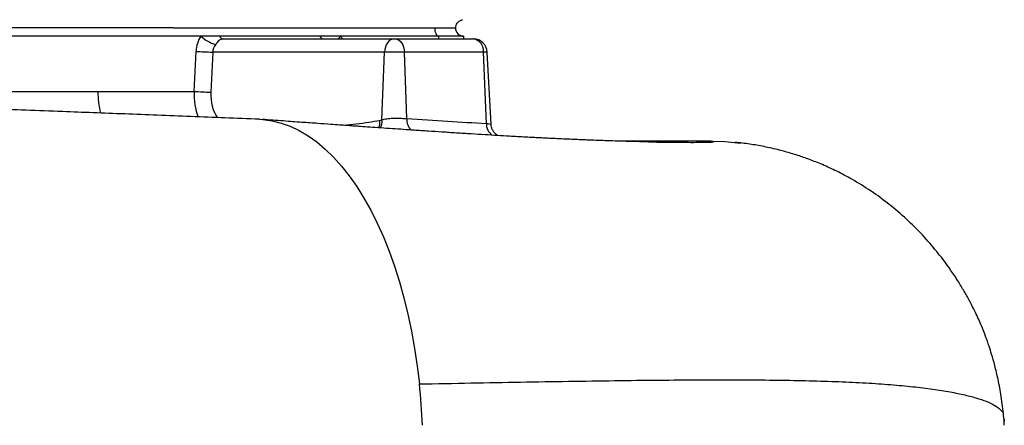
# Model space of a CAD drawing. Header units: millimetres. Extents: x 1568 to 5347, y 1283 to 6159.
# Tile 11 of 16: x 4626 to 5340, y 2083 to 2377. Entities that reach past the tile are written whole.
import ezdxf

# ---------------------------------------------------------------- set-up
doc = ezdxf.new("R2010")
doc.units = ezdxf.units.MM
doc.header["$LTSCALE"] = 2

msp = doc.modelspace()

# ---------------------------------------------------------------- linework, layer by layer
at = {"color": 7, "linetype": 'Continuous', "lineweight": 25}
for p, q in [((4737.49, 2370.87), (4737.53, 2370.87)), ((4737.53, 2370.87), (4926.85, 2370.87)), ((4926.85, 2370.87), (4941.85, 2370.87)), ((4757.49, 2364.87), (4435.85, 2364.87)), ((4770.91, 2364.87), (4757.49, 2364.87)), ((4843.55, 2364.87), (4770.91, 2364.87)), ((4773.91, 2362.87), (4897.54, 2362.87)), ((4858.82, 2364.87), (4843.55, 2364.87)), ((4929.85, 2364.87), (4858.82, 2364.87)), ((4897.54, 2362.87), (4898.24, 2362.87)), ((4898.24, 2362.87), (4954.85, 2362.87)), ((4947.85, 2364.87), (4929.85, 2364.87)), ((4947.85, 2364.87), (4947.85, 2362.87)), ((4954.85, 2362.87), (4954.98, 2362.87)), ((4752.57, 2324.87), (4753.93, 2353.91)), ((4765.99, 2353.39), (4764.63, 2324.34)), ((4890.48, 2353.39), (4765.99, 2353.39)), ((4888.65, 2304.2), (4890.48, 2353.39)), ((4904.9, 2353.39), (4890.48, 2353.39)), ((4906.58, 2305.12), (4904.9, 2353.39)), ((4962.29, 2353.39), (4904.9, 2353.39)), ((4964.31, 2301.7), (4962.29, 2353.39)), ((4967.71, 2300.93), (4964.96, 2353.39)), ((4507.87, 2324.85), (4682.85, 2324.87)), ((4682.85, 2324.87), (4752.57, 2324.87)), ((4886.89, 2303.84), (4888.65, 2304.2)), ((5124.54, 2288.87), (5058.87, 2288.87)), ((5339.49, 2086.79), (5339.12, 2089.9)), ((5339.64, 2087.37), (5339.49, 2087.37)), ((5339.64, 2087.37), (5339.64, 2085.58))]:
    msp.add_line(p, q, dxfattribs=at)
at = {"color": 8, "linetype": 'Continuous', "lineweight": 25}
for p, q in [((4929.85, 2362.87), (4929.85, 2364.87)), ((4964.96, 2353.39), (4962.29, 2353.39))]:
    msp.add_line(p, q, dxfattribs=at)
at = {"color": 7, "linetype": 'Continuous', "lineweight": 25, "flags": 128}
for points in [[(4926.85, 2370.87), (4926.91, 2369.7), (4927.08, 2368.57), (4927.36, 2367.53), (4927.73, 2366.62), (4928.18, 2365.88), (4928.7, 2365.32), (4929.27, 2364.98), (4929.85, 2364.87)], [(4897.54, 2362.87), (4896.2, 2362.69), (4894.92, 2362.15), (4893.72, 2361.29), (4892.67, 2360.12), (4891.79, 2358.69), (4891.12, 2357.05), (4890.67, 2355.26), (4890.48, 2353.39)], [(4898.24, 2362.87), (4899.5, 2362.69), (4900.71, 2362.15), (4901.83, 2361.29), (4902.83, 2360.12), (4903.66, 2358.69), (4904.29, 2357.05), (4904.71, 2355.26), (4904.9, 2353.39)], [(4799.96, 2304.66), (4802.42, 2304.51), (4809.06, 2303.59), (4815.67, 2301.95), (4822.22, 2299.59), (4828.7, 2296.5), (4835.08, 2292.71), (4841.35, 2288.22), (4847.48, 2283.05), (4853.47, 2277.21), (4859.28, 2270.72), (4864.91, 2263.6), (4870.33, 2255.87), (4875.53, 2247.56), (4880.49, 2238.69), (4885.2, 2229.28), (4889.65, 2219.37), (4893.82, 2208.99), (4897.69, 2198.16), (4901.26, 2186.92), (4904.52, 2175.31), (4907.45, 2163.35), (4910.05, 2151.1), (4912.31, 2138.57), (4914.22, 2125.81), (4915.77, 2112.87)], [(5124.54, 2288.87), (5137.07, 2288.5), (5148.71, 2287.48)]]:
    msp.add_lwpolyline(points, dxfattribs=at)
at = {"color": 8, "linetype": 'Continuous', "lineweight": 25, "flags": 128}
msp.add_lwpolyline([(4858.82, 2364.87), (4857.44, 2363.51), (4856.87, 2362.87)], dxfattribs=at)
at = {"color": 7, "linetype": 'Continuous', "lineweight": 25}
for centre, radius, start, end in [((4947.85, 2370.87), 6, 180, 270), ((4775.34, 2384.11), 26.25, 227.14649, 254.09311), ((4774.28, 2366.67), 3.82, 208.16112, 264.459), ((4846.92, 2366.67), 3.82, 208.16117, 264.45843), ((4953.46, 2354.12), 8.86, 355.2959, 80.99498), ((4954.98, 2352.87), 10, 3, 90), ((4773.64, 2668.86), 315.56, 266.4192, 268.61135), ((4772.28, 2639.82), 315.57, 266.41923, 268.61134), ((4446.47, 2063.4), 471.9, 2.36461, 6.01743)]:
    msp.add_arc(centre, radius, start, end, dxfattribs=at)
at = {"color": 8, "linetype": 'Continuous', "lineweight": 25}
for centre, radius, start, end in [((4749.28, 2324.54), 66.43, 179.71735, 193.37574), ((4916.99, 2304.4), 10.43, 176.05785, 227.40928), ((4877.28, 2303.23), 11.42, 334.39153, 4.85373), ((4974.31, 2301.26), 10.01, 177.50132, 235.2508)]:
    msp.add_arc(centre, radius, start, end, dxfattribs=at)
at = {"color": 7, "linetype": 'Continuous', "lineweight": 25}
for centre, major_axis, ratio, start_param, end_param in [((4771.84, 2352.87), (0, 20), 0.896575, 0.927295, 1.518436), ((4776.84, 2352.87), (10.86, 0), 0.920773, 2.498092, 3.089233)]:
    msp.add_ellipse(centre, major_axis=major_axis, ratio=ratio, start_param=start_param, end_param=end_param, dxfattribs=at)
at = {"color": 8, "linetype": 'Continuous', "lineweight": 25}
for centre, major_axis, ratio, start_param, end_param in [((4844.48, 2352.87), (0, 20), 0.896575, 5.235988, 5.35589), ((4776.6, 2324.87), (2.2, 35.97), 0.66621, 1.611491, 2.153477), ((4783.66, 2324.34), (2.61, 25.93), 0.728603, 1.644033, 2.446887)]:
    msp.add_ellipse(centre, major_axis=major_axis, ratio=ratio, start_param=start_param, end_param=end_param, dxfattribs=at)
at = {"color": 7, "linetype": 'Continuous', "lineweight": 25}
for points, knots in [([(4942.14, 2370.87), (4942.19, 2371.46), (4942.29, 2372.71), (4943.18, 2374.46), (4944.59, 2375.92), (4945.84, 2376.42), (4946.46, 2376.67)], [0, 0, 0, 0, 0.230799, 0.482504, 0.743655, 1, 1, 1, 1]), ([(4946.46, 2376.67), (4946.54, 2376.69), (4946.71, 2376.74), (4946.89, 2376.79), (4947.02, 2376.82), (4947.1, 2376.84), (4947.14, 2376.85), (4947.13, 2376.86), (4947.13, 2376.86)], [0, 0, 0, 0, 0.234141, 0.447316, 0.63936, 0.810102, 0.959392, 1, 1, 1, 1]), ([(4737.49, 2370.87), (4733.21, 2370.87), (4724.93, 2370.87), (4699.42, 2370.87), (4662.71, 2370.87), (4626.44, 2370.87), (4603.86, 2370.87), (4596.8, 2370.87), (4593.25, 2370.87)], [0, 0, 0, 0, 0.089082, 0.172594, 0.531387, 0.853479, 0.92645, 1, 1, 1, 1]), ([(4773.91, 2362.87), (4773.53, 2362.87), (4773.17, 2362.85), (4772.66, 2362.78), (4772.5, 2362.76), (4772.2, 2362.69), (4772.06, 2362.65), (4771.39, 2362.43), (4770.97, 2362.17), (4770.21, 2361.48), (4769.86, 2361.07), (4769.27, 2360.31), (4769.07, 2360.04), (4768.63, 2359.47), (4768.4, 2359.17), (4768.15, 2358.87)], [0, 0, 0, 0, 0.125, 0.125, 0.1875, 0.1875, 0.25, 0.25, 0.5, 0.5, 0.75, 0.75, 0.875, 0.875, 1, 1, 1, 1]), ([(4799.95, 2304.66), (4791.64, 2305), (4775.36, 2305.66), (4750.55, 2306.65), (4726.3, 2307.59), (4702.65, 2308.5), (4679.71, 2309.36), (4655.81, 2310.25), (4631.17, 2311.16), (4606.03, 2312.08), (4582.5, 2312.92), (4560.66, 2313.71), (4540.56, 2314.42), (4522.25, 2315.07), (4505.76, 2315.65), (4488.54, 2316.26), (4470.31, 2316.9), (4450.77, 2317.58), (4432.23, 2318.23), (4415.96, 2318.8), (4401.29, 2319.32), (4387.25, 2319.81), (4371.58, 2320.36), (4354.01, 2320.97), (4336.13, 2321.6), (4318.23, 2322.22), (4301.3, 2322.82), (4285.02, 2323.39), (4270.34, 2323.91), (4258.1, 2324.34), (4248.08, 2324.69), (4240.1, 2324.97), (4233.4, 2325.21), (4227.96, 2325.4), (4223.4, 2325.56), (4217.89, 2325.75), (4210.26, 2326.02), (4199.71, 2326.4), (4187.07, 2326.85), (4172.41, 2327.37), (4155.82, 2327.96), (4137.22, 2328.62), (4116.66, 2329.36), (4094.29, 2330.16), (4071, 2330.99), (4047.83, 2331.83), (4023.42, 2332.71), (3998.33, 2333.62), (3972.99, 2334.55), (3949.87, 2335.42), (3928.95, 2336.22), (3910.17, 2336.96), (3892.33, 2337.68), (3874.82, 2338.4), (3856.87, 2339.18), (3838.96, 2339.98), (3821.13, 2340.83), (3805.88, 2341.6), (3792.82, 2342.3), (3781.8, 2342.92), (3770.69, 2343.6), (3760.52, 2344.27), (3751.41, 2344.92), (3743.4, 2345.55), (3736.11, 2346.19), (3729.48, 2346.86), (3725.75, 2347.37), (3723.82, 2347.64)], [0, 0, 0, 0, 0.022856, 0.044741, 0.065683, 0.085699, 0.1048, 0.122988, 0.144608, 0.164776, 0.183488, 0.20074, 0.216529, 0.230852, 0.243707, 0.255096, 0.27103, 0.286147, 0.300483, 0.314035, 0.323844, 0.334465, 0.346562, 0.360133, 0.375175, 0.388029, 0.401709, 0.414579, 0.426016, 0.436021, 0.443266, 0.449515, 0.454769, 0.459026, 0.462287, 0.465464, 0.471973, 0.480342, 0.490577, 0.502274, 0.515733, 0.530962, 0.547971, 0.56677, 0.587192, 0.60734, 0.626701, 0.65126, 0.67431, 0.695792, 0.715688, 0.734003, 0.750752, 0.769251, 0.7882, 0.807897, 0.828335, 0.849522, 0.863208, 0.87807, 0.894389, 0.912194, 0.927543, 0.943922, 0.961401, 0.980081, 1, 1, 1, 1]), ([(4888.65, 2304.2), (4889.19, 2304.37), (4890.81, 2304.86), (4894.19, 2305.38), (4898.6, 2305.58), (4903.01, 2305.46), (4905.39, 2305.23), (4906.58, 2305.12)], [0, 0, 0, 0, 0.112535, 0.334894, 0.556251, 0.777936, 1, 1, 1, 1]), ([(4906.58, 2305.12), (4916.59, 2304.48), (4936.63, 2303.2), (4955.07, 2302.2), (4964.31, 2301.7)], [0, 0, 0, 0, 0.499208, 1, 1, 1, 1]), ([(5082.42, 2288.3), (5081.34, 2288.32), (5079.18, 2288.35), (5074.1, 2288.45), (5067.61, 2288.61), (5060.94, 2288.8), (5054.76, 2288.99), (5048.96, 2289.19), (5043.54, 2289.38), (5038.65, 2289.57), (5033.87, 2289.76), (5028.91, 2289.97), (5023.29, 2290.21), (5017.35, 2290.48), (5011.66, 2290.76), (5006.81, 2291), (5002.51, 2291.21), (4998.06, 2291.45), (4992.83, 2291.72), (4987.07, 2292.04), (4980.25, 2292.42), (4972.44, 2292.87), (4963.19, 2293.43), (4953.23, 2294.04), (4942.76, 2294.7), (4932.35, 2295.37), (4922.13, 2296.04), (4912.88, 2296.67), (4904.22, 2297.26), (4896.18, 2297.81), (4888, 2298.37), (4880.24, 2298.92), (4874.32, 2299.33), (4870.1, 2299.63), (4866.79, 2299.87), (4862.71, 2300.16), (4857.53, 2300.53), (4850.54, 2301.03), (4841.47, 2301.68), (4830.03, 2302.5), (4816.66, 2303.47), (4807.01, 2304.17), (4801.87, 2304.55)], [0, 0, 0, 0, 0.035224, 0.070737, 0.106659, 0.140078, 0.169572, 0.195353, 0.220459, 0.246019, 0.266322, 0.288653, 0.313029, 0.339053, 0.362264, 0.381442, 0.39602, 0.412182, 0.432087, 0.454276, 0.474817, 0.504838, 0.53566, 0.568315, 0.60271, 0.635742, 0.665604, 0.696241, 0.718734, 0.742068, 0.766255, 0.789138, 0.808143, 0.816167, 0.82451, 0.835744, 0.849963, 0.8672, 0.893046, 0.923749, 0.959392, 1, 1, 1, 1]), ([(4886.89, 2303.84), (4886.89, 2303.78), (4886.93, 2303.04), (4886.85, 2301.23), (4886.57, 2299.37), (4886.06, 2298.55), (4886.04, 2298.51)], [0, 0, 0, 0, 0.028763, 0.39004, 0.970088, 1, 1, 1, 1]), ([(4972.74, 2292.86), (4972.36, 2293.08), (4971.43, 2293.62), (4970.05, 2294.93), (4968.8, 2296.74), (4967.94, 2298.8), (4967.81, 2300.26), (4967.74, 2300.94)], [0, 0, 0, 0, 0.144143, 0.345863, 0.567053, 0.797777, 1, 1, 1, 1]), ([(5081.73, 2288.32), (5082.24, 2288.31), (5087.18, 2288.21), (5094.85, 2288.1), (5104.68, 2287.99), (5113.17, 2287.95), (5120.2, 2287.98), (5125.35, 2288.08), (5128.33, 2288.23), (5129.15, 2288.42), (5128.07, 2288.64), (5125.72, 2288.79), (5124.54, 2288.87)], [0, 0, 0, 0, 0.010873, 0.105329, 0.200522, 0.296455, 0.411611, 0.527746, 0.644745, 0.762515, 0.880979, 1, 1, 1, 1]), ([(5339.15, 2089.56), (5338.63, 2094.31), (5337.66, 2103.22), (5335.36, 2115.47), (5332.96, 2125.66), (5330.69, 2133.67), (5328.85, 2139.48), (5327.52, 2143.36), (5326.53, 2146.13), (5325.34, 2149.34), (5323.7, 2153.52), (5321.57, 2158.57), (5319.29, 2163.56), (5316.68, 2168.86), (5313.35, 2175.17), (5309.4, 2182.07), (5304.73, 2189.6), (5298.55, 2198.71), (5290.46, 2209.38), (5280.32, 2221.05), (5268.86, 2232.44), (5256.43, 2243.07), (5243.17, 2252.76), (5230.37, 2260.69), (5218.52, 2266.97), (5208.23, 2271.7), (5198.8, 2275.47), (5191.22, 2278.12), (5185.31, 2279.96), (5180.85, 2281.23), (5175.8, 2282.56), (5170.46, 2283.83), (5165.1, 2284.97), (5159.93, 2285.92), (5154.82, 2286.72), (5149.63, 2287.41), (5146.31, 2287.74), (5144.53, 2287.92)], [0, 0, 0, 0, 0.042636, 0.079874, 0.111146, 0.136012, 0.154152, 0.165354, 0.172472, 0.179659, 0.194754, 0.211509, 0.230527, 0.251415, 0.273475, 0.297148, 0.322818, 0.350797, 0.392107, 0.43791, 0.484878, 0.532185, 0.579664, 0.627141, 0.662642, 0.695903, 0.725344, 0.751068, 0.766211, 0.77979, 0.792153, 0.812484, 0.83745, 0.868259, 0.905474, 0.949351, 1, 1, 1, 1]), ([(4915.77, 2112.87), (4928.27, 2113.09), (4953.26, 2113.55), (4989.26, 2114.21), (5024.01, 2114.8), (5057.33, 2115.29), (5089.17, 2115.66), (5119.42, 2115.86), (5147.23, 2115.88), (5172.65, 2115.69), (5195.79, 2115.29), (5217.34, 2114.65), (5237.23, 2113.76), (5255.39, 2112.57), (5271.77, 2111.1), (5286.36, 2109.36), (5299.15, 2107.38), (5310.14, 2105.2), (5319.36, 2102.82), (5326.81, 2100.28), (5332.89, 2097.45), (5337.04, 2094.3), (5339.07, 2091.72), (5338.92, 2090.24), (5338.89, 2089.92)], [0, 0, 0, 0, 0.049555, 0.099045, 0.148436, 0.197709, 0.246856, 0.295885, 0.344808, 0.38958, 0.434301, 0.478998, 0.523683, 0.568352, 0.613007, 0.657655, 0.702302, 0.746943, 0.791576, 0.836196, 0.880795, 0.933317, 0.985813, 1, 1, 1, 1]), ([(5339.64, 2085.58), (5339.59, 2086.01), (5339.5, 2086.87), (5339.44, 2087.51), (5339.48, 2087.25), (5339.49, 2087.2)], [0, 0, 0, 0, 0.430054, 0.872573, 1, 1, 1, 1]), ([(5339.64, 2082.88), (5339.64, 2083.51), (5339.64, 2084.04), (5339.64, 2084.93), (5339.64, 2085.29), (5339.64, 2085.58)], [0, 0, 0, 0, 0.5, 0.5, 1, 1, 1, 1])]:
    msp.add_open_spline(points, degree=3, knots=knots, dxfattribs=at)
at = {"color": 8, "linetype": 'Continuous', "lineweight": 25}
for points, knots in [([(4860.87, 2300.29), (4867, 2300.99), (4875.67, 2301.99), (4884.34, 2303.42), (4886.89, 2303.84)], [0, 0, 0, 0, 0.705582, 1, 1, 1, 1]), ([(4964.31, 2301.7), (4965.18, 2301.6), (4966.92, 2301.4), (4967.78, 2301.15), (4967.67, 2300.96), (4967.65, 2300.93)], [0, 0, 0, 0, 0.46354, 0.927777, 1, 1, 1, 1])]:
    msp.add_open_spline(points, degree=3, knots=knots, dxfattribs=at)

doc.saveas('drawing.dxf')
